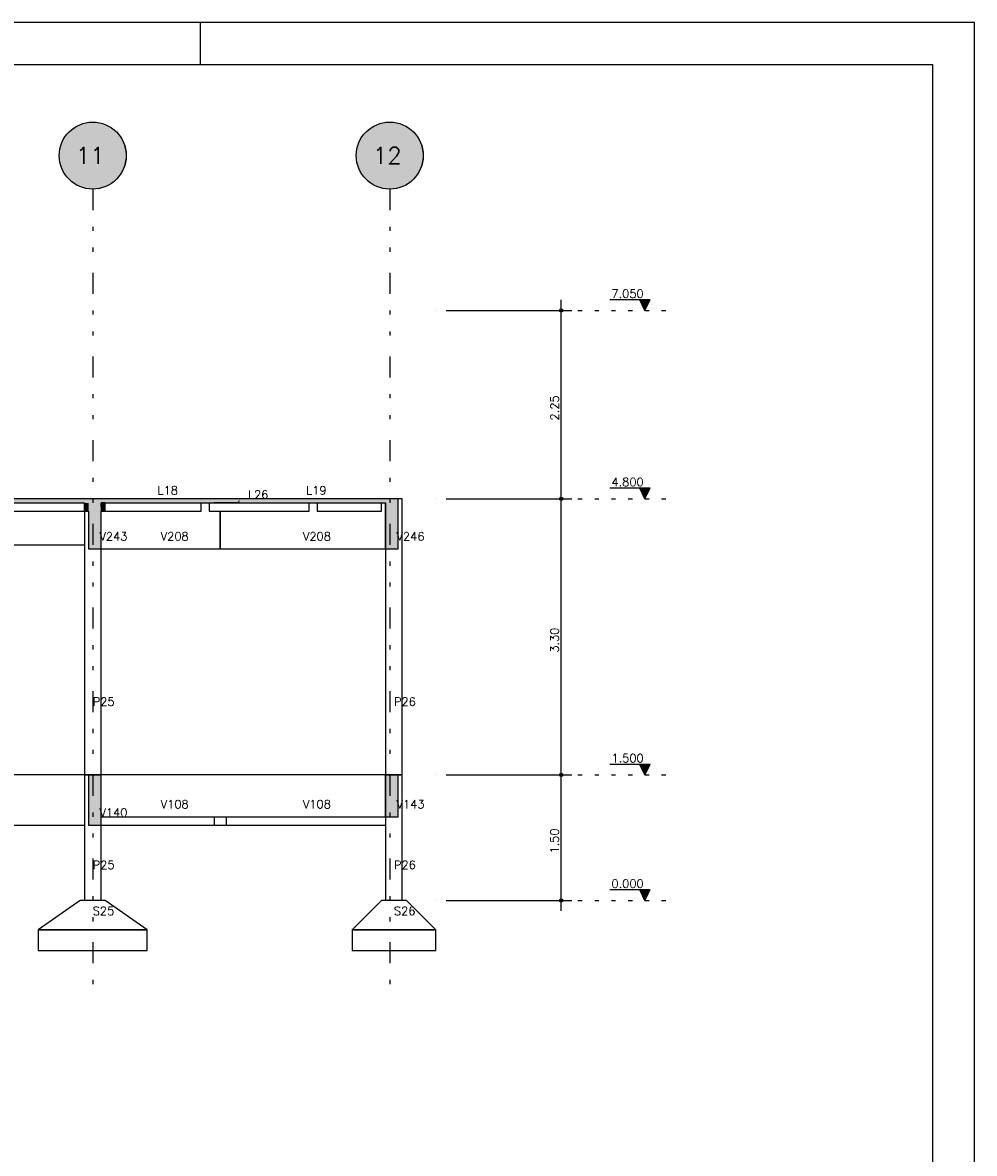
# Model space of a CAD drawing. Extents: x 0 to 84.1, y 0 to 59.4.
# Tile 9 of 9: x 61.3 to 84.1, y 32.4 to 59.4. Entities that reach past the tile are written whole.
import ezdxf

# ---------------------------------------------------------------- set-up
doc = ezdxf.new("R2010")
doc.units = 0
doc.header["$MEASUREMENT"] = 0
doc.linetypes.add('ESTILO_TQS_0002', pattern=[0.4, 0.1, -0.3])
doc.linetypes.add('ESTILO_TQS_0004', pattern=[2, 0.5, -0.4, 0.1, -0.4, 0.1, -0.5])
for name, color, linetype in [('1', 1, 'CONTINUOUS'), ('2', 2, 'CONTINUOUS'), ('6', 6, 'CONTINUOUS'), ('9', 9, 'CONTINUOUS')]:
    doc.layers.add(name, color=color, linetype=linetype)
doc.styles.get("Standard").update_dxf_attribs({"font": 'ROMANS.SHX'})

msp = doc.modelspace()

# ---------------------------------------------------------------- linework, layer by layer
at = {"layer": '1', "linetype": 'ESTILO_TQS_0004'}
for p, q in [((63.024223, 55.421611), (63.024223, 36.42161)), ((70.124223, 55.421611), (70.124223, 36.42161))]:
    msp.add_line(p, q, dxfattribs=at)
at = {"layer": '1', "linetype": 'Continuous'}
for p, q in [((74.224223, 47.77161), (74.224223, 52.77161)), ((76.349223, 52.771611), (75.389223, 52.771611)), ((76.224223, 52.52161), (76.099223, 52.771611)), ((76.110371, 52.749314), (76.338075, 52.749314)), ((76.121519, 52.727019), (76.326927, 52.727019)), ((76.132667, 52.704723), (76.31578, 52.704723)), ((76.224223, 52.52161), (76.349223, 52.771611)), ((71.224223, 52.52161), (71.224223, 52.52161)), ((71.474223, 52.52161), (74.474223, 52.52161)), ((76.143814, 52.682427), (76.304632, 52.682427)), ((76.154962, 52.660132), (76.293484, 52.660131)), ((76.16611, 52.637836), (76.282336, 52.637836)), ((76.177258, 52.61554), (76.271189, 52.61554)), ((76.188406, 52.593244), (76.260041, 52.593244)), ((76.199554, 52.570948), (76.248893, 52.570948)), ((76.210701, 52.548653), (76.237744, 52.548653)), ((74.224223, 41.17161), (74.224223, 48.27161)), ((76.349223, 48.271611), (75.389223, 48.271611)), ((76.224223, 48.02161), (76.099223, 48.271611)), ((76.110371, 48.249314), (76.338075, 48.249314)), ((76.121519, 48.227019), (76.326927, 48.227019)), ((76.132667, 48.204723), (76.31578, 48.204723)), ((76.143814, 48.182427), (76.304632, 48.182427)), ((76.154962, 48.160132), (76.293484, 48.160131)), ((76.16611, 48.137836), (76.282336, 48.137836)), ((76.177258, 48.11554), (76.271189, 48.11554)), ((76.224223, 48.02161), (76.349223, 48.271611)), ((71.224223, 48.02161), (71.224223, 48.02161)), ((71.224223, 48.02161), (71.224223, 48.02161)), ((71.474223, 48.02161), (74.474223, 48.02161)), ((71.474223, 48.02161), (74.474223, 48.02161)), ((76.188406, 48.093244), (76.260041, 48.093244)), ((76.199554, 48.070948), (76.248893, 48.070948)), ((76.210701, 48.048653), (76.237744, 48.048653)), ((74.224223, 38.17161), (74.224223, 41.67161)), ((76.349223, 41.67161), (75.389223, 41.67161)), ((76.224223, 41.42161), (76.099223, 41.67161)), ((76.110371, 41.649314), (76.338075, 41.649314)), ((76.121519, 41.627018), (76.326927, 41.627018)), ((76.224223, 41.42161), (76.349223, 41.67161)), ((71.224223, 41.42161), (71.224223, 41.42161)), ((71.224223, 41.42161), (71.224223, 41.42161)), ((71.474223, 41.42161), (74.474223, 41.42161)), ((71.474223, 41.42161), (74.474223, 41.42161)), ((76.132667, 41.604723), (76.31578, 41.604723)), ((76.143814, 41.582427), (76.304632, 41.582427)), ((76.154962, 41.560132), (76.293484, 41.560131)), ((76.16611, 41.537836), (76.282336, 41.537836)), ((76.177258, 41.51554), (76.271189, 41.51554)), ((76.188406, 41.493243), (76.260041, 41.493244)), ((76.199554, 41.470948), (76.248893, 41.470948)), ((76.210701, 41.448653), (76.237744, 41.448653)), ((76.349223, 38.67161), (75.389223, 38.67161)), ((76.224223, 38.42161), (76.099223, 38.67161)), ((76.110371, 38.649314), (76.338075, 38.649314)), ((76.224223, 38.42161), (76.349223, 38.67161)), ((71.224223, 38.42161), (71.224223, 38.42161)), ((71.474223, 38.42161), (74.474223, 38.42161)), ((76.121519, 38.627018), (76.326927, 38.627018)), ((76.132667, 38.604723), (76.31578, 38.604723)), ((76.143814, 38.582427), (76.304632, 38.582427)), ((76.154962, 38.560132), (76.293484, 38.560131)), ((76.16611, 38.537836), (76.282336, 38.537836)), ((76.177258, 38.51554), (76.271189, 38.51554)), ((76.188406, 38.493243), (76.260041, 38.493244)), ((76.199554, 38.470948), (76.248893, 38.470948)), ((76.210701, 38.448653), (76.237744, 38.448653))]:
    msp.add_line(p, q, dxfattribs=at)
at = {"layer": '1', "linetype": 'ESTILO_TQS_0002'}
for p, q in [((74.224223, 52.52161), (76.824223, 52.52161)), ((74.224223, 48.02161), (76.824223, 48.02161)), ((74.224223, 41.42161), (76.824223, 41.42161)), ((74.224223, 38.42161), (76.824223, 38.42161))]:
    msp.add_line(p, q, dxfattribs=at)
at = {"layer": '1', "linetype": 'Continuous'}
for points in [[(76.099223, 52.771611), (76.224223, 52.52161), (76.349223, 52.771611), (76.099223, 52.771611)], [(76.099223, 48.271611), (76.224223, 48.02161), (76.349223, 48.271611), (76.099223, 48.271611)], [(76.099223, 41.67161), (76.224223, 41.42161), (76.349223, 41.67161), (76.099223, 41.67161)], [(76.099223, 38.67161), (76.224223, 38.42161), (76.349223, 38.67161), (76.099223, 38.67161)]]:
    msp.add_lwpolyline(points, dxfattribs=at)
for centre, radius in [((74.224223, 52.52161), 0.04), ((74.224223, 52.52161), 0.02), ((74.224223, 48.02161), 0.04), ((74.224223, 48.02161), 0.04), ((74.224223, 48.02161), 0.02), ((74.224223, 48.02161), 0.02), ((74.224223, 41.42161), 0.04), ((74.224223, 41.42161), 0.04), ((74.224223, 41.42161), 0.02), ((74.224223, 41.42161), 0.02), ((74.224223, 38.42161), 0.04), ((74.224223, 38.42161), 0.02)]:
    msp.add_circle(centre, radius, dxfattribs=at)
at = {"layer": '2', "linetype": 'Continuous'}
for p, q in [((84.100006, 59.400002), (0, 59.400002)), ((65.600006, 58.400002), (65.600006, 59.400002)), ((84.100006, 0), (84.100006, 59.400002))]:
    msp.add_line(p, q, dxfattribs=at)
msp.add_lwpolyline([(83.100006, 1), (2.5, 1), (2.5, 58.400002), (83.100006, 58.400002), (83.100006, 1)], dxfattribs=at)
for centre in [(63.024223, 56.221611), (70.124223, 56.221611)]:
    msp.add_circle(centre, 0.8, dxfattribs=at)
at = {"layer": '6', "linetype": 'Continuous'}
for p, q in [((62.86367, 48.02161), (60.891313, 48.02161)), ((60.891313, 47.92161), (62.824223, 47.92161)), ((62.924223, 48.02161), (62.824223, 48.02161)), ((62.824223, 47.72161), (62.824223, 47.92161)), ((62.824223, 47.92161), (62.824223, 47.72161)), ((62.924223, 48.02161), (62.86367, 48.02161)), ((63.224223, 48.02161), (62.924223, 48.02161)), ((65.924223, 48.02161), (63.224223, 48.02161)), ((63.224223, 47.92161), (63.324223, 47.92161)), ((63.235245, 47.72161), (63.224223, 47.92161)), ((63.224223, 47.92161), (63.235245, 47.72161)), ((63.324223, 47.72161), (63.224223, 47.92161)), ((63.224223, 47.92161), (63.324223, 47.72161)), ((63.324223, 47.92161), (63.224223, 47.92161)), ((63.324223, 47.92161), (63.949308, 47.92161)), ((63.324223, 47.72161), (63.324223, 47.92161)), ((63.949308, 47.92161), (65.924223, 47.92161)), ((65.620223, 47.72161), (65.620223, 47.92161)), ((65.808223, 47.92161), (65.808223, 47.72161)), ((66.074223, 48.02161), (65.924223, 48.02161)), ((65.924223, 47.92161), (65.936723, 47.92161)), ((65.936723, 47.92161), (65.924223, 47.92161)), ((65.936723, 47.92161), (66.060587, 47.92161)), ((66.074223, 47.92161), (65.936723, 47.92161)), ((66.060587, 47.92161), (66.074223, 47.92161)), ((66.224223, 48.02161), (66.074223, 48.02161)), ((66.074223, 47.92161), (66.211723, 47.92161)), ((66.087859, 47.92161), (66.074223, 47.92161)), ((66.211723, 47.92161), (66.087859, 47.92161)), ((66.211723, 47.92161), (66.224223, 47.92161)), ((66.224223, 47.92161), (66.211723, 47.92161)), ((66.532541, 48.02161), (66.224223, 48.02161)), ((66.532541, 48.02161), (66.224223, 48.02161)), ((66.224223, 47.92161), (66.490876, 47.92161)), ((66.490876, 47.92161), (66.224223, 47.92161)), ((66.490876, 47.92161), (66.532541, 47.92161)), ((66.532541, 47.92161), (66.490876, 47.92161)), ((70.024223, 48.02161), (66.532541, 48.02161)), ((66.532541, 47.92161), (70.012319, 47.92161)), ((68.200223, 47.72161), (68.200223, 47.92161)), ((68.388223, 47.92161), (68.388223, 47.72161)), ((69.924223, 47.72161), (69.924223, 47.92161)), ((70.012319, 47.92161), (70.024223, 47.92161)), ((70.324223, 48.02161), (70.024223, 48.02161)), ((70.024223, 47.92161), (70.024223, 46.82161)), ((70.024223, 47.92161), (70.024223, 46.82161)), ((70.024223, 46.82161), (70.024223, 47.92161)), ((70.324223, 46.995254), (70.324223, 48.02161)), ((70.424223, 48.02161), (70.324223, 48.02161)), ((70.424223, 41.42161), (70.424223, 48.02161)), ((60.508223, 47.72161), (62.824223, 47.72161)), ((62.824223, 47.72161), (62.924223, 47.72161)), ((62.824223, 47.72161), (62.824223, 41.42161)), ((62.924223, 47.72161), (62.924223, 46.82161)), ((63.224223, 46.951476), (63.224223, 47.72161)), ((63.224223, 47.72161), (63.235245, 47.72161)), ((63.235245, 47.72161), (63.324223, 47.72161)), ((63.324223, 47.72161), (65.620223, 47.72161)), ((65.808223, 47.72161), (65.924223, 47.72161)), ((65.924223, 47.72161), (65.961723, 47.72161)), ((65.961723, 47.72161), (66.074223, 47.72161)), ((66.074223, 47.72161), (66.074223, 46.82161)), ((66.074223, 46.82161), (66.074223, 47.72161)), ((66.074223, 47.72161), (66.115132, 47.72161)), ((66.115132, 47.72161), (66.186723, 47.72161)), ((66.186723, 47.72161), (66.224223, 47.72161)), ((66.224223, 47.72161), (68.200223, 47.72161)), ((68.388223, 47.72161), (69.924223, 47.72161)), ((57.924223, 46.92161), (62.824223, 46.92161)), ((62.924223, 46.82161), (63.191756, 46.82161)), ((63.191756, 46.82161), (63.224223, 46.82161)), ((63.224223, 46.82161), (63.224223, 46.951476)), ((63.224223, 46.82161), (65.924223, 46.82161)), ((63.224223, 41.42161), (63.224223, 46.82161)), ((65.924223, 46.82161), (66.074223, 46.82161)), ((66.074223, 46.82161), (66.224223, 46.82161)), ((66.224223, 46.82161), (70.024223, 46.82161)), ((70.024223, 46.82161), (70.280812, 46.82161)), ((70.024223, 46.82161), (70.024223, 41.42161)), ((70.280812, 46.82161), (70.324223, 46.82161)), ((70.324223, 46.82161), (70.324223, 46.995254)), ((62.824223, 41.42161), (57.924223, 41.42161)), ((62.824223, 41.42161), (62.824223, 38.42161)), ((62.924223, 41.42161), (62.824223, 41.42161)), ((62.824223, 41.42161), (63.224223, 41.42161)), ((62.924223, 41.42161), (62.924223, 40.22161)), ((63.224223, 41.42161), (62.924223, 41.42161)), ((63.224223, 40.351476), (63.224223, 41.42161)), ((65.924223, 41.42161), (63.224223, 41.42161)), ((66.074223, 41.42161), (65.924223, 41.42161)), ((66.224223, 41.42161), (66.074223, 41.42161)), ((70.024223, 41.42161), (66.224223, 41.42161)), ((70.024223, 41.42161), (70.024223, 40.42161)), ((70.324223, 41.42161), (70.024223, 41.42161)), ((70.024223, 41.42161), (70.024223, 40.42161)), ((70.024223, 40.42161), (70.024223, 41.42161)), ((70.024223, 41.42161), (70.424223, 41.42161)), ((70.324223, 40.566313), (70.324223, 41.42161)), ((70.424223, 41.42161), (70.324223, 41.42161)), ((70.424223, 38.42161), (70.424223, 41.42161)), ((70.324223, 40.42161), (70.324223, 40.566313)), ((63.224223, 40.42161), (65.924223, 40.42161)), ((63.224223, 40.22161), (63.224223, 40.351476)), ((65.924223, 40.42161), (65.924223, 40.22161)), ((65.924223, 40.42161), (65.949223, 40.42161)), ((65.949223, 40.42161), (66.074223, 40.42161)), ((66.074223, 40.42161), (66.199223, 40.42161)), ((66.199223, 40.42161), (66.224223, 40.42161)), ((66.224223, 40.22161), (66.224223, 40.42161)), ((66.224223, 40.42161), (70.024223, 40.42161)), ((70.024223, 40.42161), (70.280812, 40.42161)), ((70.024223, 40.42161), (70.024223, 38.42161)), ((70.280812, 40.42161), (70.324223, 40.42161)), ((57.924223, 40.22161), (62.824223, 40.22161)), ((62.924223, 40.22161), (63.191756, 40.22161)), ((63.191756, 40.22161), (63.224223, 40.22161)), ((63.224223, 40.22161), (65.924223, 40.22161)), ((63.224223, 38.42161), (63.224223, 40.22161)), ((65.924223, 40.22161), (66.074223, 40.22161)), ((66.074223, 40.22161), (66.224223, 40.22161)), ((66.224223, 40.22161), (70.024223, 40.22161)), ((62.724223, 38.42161), (61.724223, 37.72161)), ((63.324223, 38.42161), (62.724223, 38.42161)), ((64.324223, 37.72161), (63.324223, 38.42161)), ((69.924223, 38.42161), (69.224223, 37.72161)), ((70.524223, 38.42161), (69.924223, 38.42161)), ((71.224223, 37.72161), (70.524223, 38.42161)), ((61.724223, 37.72161), (61.724223, 37.22161)), ((64.324223, 37.72161), (61.724223, 37.72161)), ((61.724223, 37.72161), (64.324223, 37.72161)), ((64.324223, 37.22161), (64.324223, 37.72161)), ((69.224223, 37.72161), (69.224223, 37.22161)), ((71.224223, 37.72161), (69.224223, 37.72161)), ((69.224223, 37.72161), (71.224223, 37.72161)), ((71.224223, 37.22161), (71.224223, 37.72161)), ((61.724223, 37.22161), (64.324223, 37.22161)), ((69.224223, 37.22161), (71.224223, 37.22161))]:
    msp.add_line(p, q, dxfattribs=at)
at = {"layer": '9', "linetype": 'Continuous'}
for points in [[(63.824223, 56.221611), (62.47818, 56.806279), (62.403654, 56.726481)], [(63.824223, 56.221611), (62.562879, 56.875186), (62.47818, 56.806279)], [(63.824223, 56.221611), (62.656171, 56.931919), (62.562879, 56.875186)], [(63.824223, 56.221611), (62.756319, 56.975419), (62.656171, 56.931919)], [(63.824223, 56.221611), (62.861458, 57.004878), (62.756319, 56.975419)], [(63.824223, 56.221611), (62.969629, 57.019746), (62.861458, 57.004878)], [(63.824223, 56.221611), (63.078817, 57.019746), (62.969629, 57.019746)], [(63.824223, 56.221611), (63.186988, 57.004878), (63.078817, 57.019746)], [(63.824223, 56.221611), (63.292127, 56.975419), (63.186988, 57.004878)], [(63.824223, 56.221611), (63.392275, 56.931919), (63.292127, 56.975419)], [(63.824223, 56.221611), (63.485567, 56.875186), (63.392275, 56.931919)], [(63.824223, 56.221611), (63.570265, 56.806279), (63.485567, 56.875186)], [(63.824223, 56.221611), (63.644792, 56.726481), (63.570265, 56.806279)], [(70.924223, 56.221611), (69.57818, 56.806279), (69.503654, 56.726481)], [(70.924223, 56.221611), (69.662879, 56.875186), (69.57818, 56.806279)], [(70.924223, 56.221611), (69.756171, 56.931919), (69.662879, 56.875186)], [(70.924223, 56.221611), (69.856319, 56.975419), (69.756171, 56.931919)], [(70.924223, 56.221611), (69.961458, 57.004878), (69.856319, 56.975419)], [(70.924223, 56.221611), (70.069629, 57.019746), (69.961458, 57.004878)], [(70.924223, 56.221611), (70.178817, 57.019746), (70.069629, 57.019746)], [(70.924223, 56.221611), (70.286988, 57.004878), (70.178817, 57.019746)], [(70.924223, 56.221611), (70.392127, 56.975419), (70.286988, 57.004878)], [(70.924223, 56.221611), (70.492275, 56.931919), (70.392127, 56.975419)], [(70.924223, 56.221611), (70.585567, 56.875186), (70.492275, 56.931919)], [(70.924223, 56.221611), (70.670265, 56.806279), (70.585567, 56.875186)], [(70.924223, 56.221611), (70.744792, 56.726481), (70.670265, 56.806279)], [(63.824223, 56.221611), (62.290454, 56.540331), (62.253889, 56.437448)], [(63.824223, 56.221611), (62.340687, 56.637278), (62.290454, 56.540331)], [(63.824223, 56.221611), (62.403654, 56.726481), (62.340687, 56.637278)], [(63.824223, 56.221611), (63.707758, 56.637278), (63.644792, 56.726481)], [(63.824223, 56.221611), (63.757992, 56.540331), (63.707758, 56.637278)], [(63.824223, 56.221611), (63.794557, 56.437448), (63.757992, 56.540331)], [(70.924223, 56.221611), (69.390454, 56.540331), (69.353889, 56.437448)], [(70.924223, 56.221611), (69.440687, 56.637278), (69.390454, 56.540331)], [(70.924223, 56.221611), (69.503654, 56.726481), (69.440687, 56.637278)], [(70.924223, 56.221611), (70.807758, 56.637278), (70.744792, 56.726481)], [(70.924223, 56.221611), (70.857992, 56.540331), (70.807758, 56.637278)], [(70.924223, 56.221611), (70.894557, 56.437448), (70.857992, 56.540331)], [(63.824223, 56.221611), (62.231674, 56.330544), (62.224223, 56.221611)], [(63.824223, 56.221611), (62.224223, 56.221611), (62.231674, 56.112677)], [(63.824223, 56.221611), (62.253889, 56.437448), (62.231674, 56.330544)], [(63.824223, 56.221611), (62.231674, 56.112677), (62.253889, 56.005773)], [(63.824223, 56.221611), (62.253889, 56.005773), (62.290454, 55.90289)], [(63.824223, 56.221611), (62.290454, 55.90289), (62.340687, 55.805943)], [(63.824223, 56.221611), (62.340687, 55.805943), (62.403654, 55.71674)], [(63.824223, 56.221611), (62.403654, 55.71674), (62.47818, 55.636942)], [(63.824223, 56.221611), (62.47818, 55.636942), (62.562879, 55.568035)], [(63.824223, 56.221611), (62.562879, 55.568035), (62.656171, 55.511302)], [(63.824223, 56.221611), (62.656171, 55.511302), (62.756319, 55.467802)], [(63.824223, 56.221611), (62.756319, 55.467802), (62.861458, 55.438343)], [(63.824223, 56.221611), (62.861458, 55.438343), (62.969629, 55.423475)], [(63.824223, 56.221611), (62.969629, 55.423475), (63.078817, 55.423475)], [(63.824223, 56.221611), (63.078817, 55.423475), (63.186988, 55.438343)], [(63.824223, 56.221611), (63.186988, 55.438343), (63.292127, 55.467802)], [(63.824223, 56.221611), (63.292127, 55.467802), (63.392275, 55.511302)], [(63.824223, 56.221611), (63.392275, 55.511302), (63.485567, 55.568035)], [(63.824223, 56.221611), (63.485567, 55.568035), (63.570265, 55.636942)], [(63.824223, 56.221611), (63.570265, 55.636942), (63.644792, 55.71674)], [(63.824223, 56.221611), (63.644792, 55.71674), (63.707758, 55.805943)], [(63.824223, 56.221611), (63.707758, 55.805943), (63.757992, 55.90289)], [(63.824223, 56.221611), (63.757992, 55.90289), (63.794557, 56.005773)], [(63.824223, 56.221611), (63.816772, 56.330544), (63.794557, 56.437448)], [(63.824223, 56.221611), (63.794557, 56.005773), (63.816772, 56.112677)], [(63.824223, 56.221611), (63.816772, 56.112677), (63.824223, 56.221611)], [(70.924223, 56.221611), (69.331674, 56.330544), (69.324223, 56.221611)], [(70.924223, 56.221611), (69.324223, 56.221611), (69.331674, 56.112677)], [(70.924223, 56.221611), (69.353889, 56.437448), (69.331674, 56.330544)], [(70.924223, 56.221611), (69.331674, 56.112677), (69.353889, 56.005773)], [(70.924223, 56.221611), (69.353889, 56.005773), (69.390454, 55.90289)], [(70.924223, 56.221611), (69.390454, 55.90289), (69.440687, 55.805943)], [(70.924223, 56.221611), (69.440687, 55.805943), (69.503654, 55.71674)], [(70.924223, 56.221611), (69.503654, 55.71674), (69.57818, 55.636942)], [(70.924223, 56.221611), (69.57818, 55.636942), (69.662879, 55.568035)], [(70.924223, 56.221611), (69.662879, 55.568035), (69.756171, 55.511302)], [(70.924223, 56.221611), (69.756171, 55.511302), (69.856319, 55.467802)], [(70.924223, 56.221611), (69.856319, 55.467802), (69.961458, 55.438343)], [(70.924223, 56.221611), (69.961458, 55.438343), (70.069629, 55.423475)], [(70.924223, 56.221611), (70.069629, 55.423475), (70.178817, 55.423475)], [(70.924223, 56.221611), (70.178817, 55.423475), (70.286988, 55.438343)], [(70.924223, 56.221611), (70.286988, 55.438343), (70.392127, 55.467802)], [(70.924223, 56.221611), (70.392127, 55.467802), (70.492275, 55.511302)], [(70.924223, 56.221611), (70.492275, 55.511302), (70.585567, 55.568035)], [(70.924223, 56.221611), (70.585567, 55.568035), (70.670265, 55.636942)], [(70.924223, 56.221611), (70.670265, 55.636942), (70.744792, 55.71674)], [(70.924223, 56.221611), (70.744792, 55.71674), (70.807758, 55.805943)], [(70.924223, 56.221611), (70.807758, 55.805943), (70.857992, 55.90289)], [(70.924223, 56.221611), (70.857992, 55.90289), (70.894557, 56.005773)], [(70.924223, 56.221611), (70.916772, 56.330544), (70.894557, 56.437448)], [(70.924223, 56.221611), (70.894557, 56.005773), (70.916772, 56.112677)], [(70.924223, 56.221611), (70.916772, 56.112677), (70.924223, 56.221611)], [(57.924223, 47.978082), (62.924223, 47.9348), (62.924223, 48.02161)], [(57.924223, 47.978082), (62.924223, 48.02161), (62.86367, 48.02161)], [(57.924223, 47.978082), (62.86367, 48.02161), (60.891313, 48.02161)], [(57.924223, 47.978082), (60.891313, 47.92161), (62.86367, 47.92161)], [(57.924223, 47.978082), (62.86367, 47.92161), (62.924223, 47.92161)], [(57.924223, 47.978082), (62.924223, 47.92161), (62.924223, 47.9348)], [(62.824223, 47.72161), (62.924223, 47.74799), (62.924223, 47.92161)], [(62.824223, 47.72161), (62.924223, 47.92161), (62.86367, 47.92161)], [(62.824223, 47.72161), (62.86367, 47.92161), (62.824223, 47.92161)], [(62.824223, 47.72161), (62.824223, 47.92161), (62.824223, 47.72161)], [(62.924223, 48.02161), (62.924223, 47.863334), (62.924223, 46.82161)], [(62.924223, 48.02161), (62.924223, 46.82161), (63.191756, 46.82161)], [(62.924223, 48.02161), (63.191756, 46.82161), (63.224223, 46.82161)], [(62.924223, 48.02161), (63.224223, 46.82161), (63.224223, 46.951476)], [(62.924223, 48.02161), (63.224223, 46.951476), (63.224223, 48.02161)], [(62.924223, 48.02161), (63.224223, 48.02161), (63.191756, 48.02161)], [(62.924223, 48.02161), (63.191756, 48.02161), (62.924223, 48.02161)], [(66.532541, 48.02161), (63.949308, 48.02161), (63.224223, 48.02161)], [(66.532541, 48.02161), (63.224223, 48.02161), (63.224223, 48.010788)], [(66.532541, 48.02161), (63.224223, 48.010788), (63.224223, 47.92161)], [(66.532541, 48.02161), (63.224223, 47.92161), (63.949308, 47.92161)], [(63.224223, 47.92161), (63.224223, 47.899966), (63.224223, 47.72161)], [(63.224223, 47.92161), (63.224223, 47.72161), (63.235245, 47.72161)], [(63.224223, 47.92161), (63.235245, 47.72161), (63.324223, 47.72161)], [(63.224223, 47.92161), (63.324223, 47.72161), (63.324223, 47.92161)], [(63.224223, 47.92161), (63.324223, 47.92161), (63.235245, 47.92161)], [(63.224223, 47.92161), (63.235245, 47.92161), (63.224223, 47.92161)], [(66.532541, 48.02161), (66.490876, 48.02161), (63.949308, 48.02161)], [(66.532541, 48.02161), (63.949308, 47.92161), (66.490876, 47.92161)], [(66.532541, 48.02161), (66.490876, 47.92161), (66.532541, 47.92161)], [(66.532541, 48.02161), (66.532541, 47.92161), (70.012319, 47.92161)], [(66.532541, 48.02161), (70.012319, 47.92161), (70.024223, 47.92161)], [(66.532541, 48.02161), (70.024223, 47.92161), (70.024223, 47.933515)], [(66.532541, 48.02161), (70.024223, 47.933515), (70.024223, 48.02161)], [(66.532541, 48.02161), (70.024223, 48.02161), (70.012319, 48.02161)], [(66.532541, 48.02161), (70.012319, 48.02161), (66.532541, 48.02161)], [(70.024223, 48.02161), (70.024223, 47.878758), (70.024223, 46.82161)], [(70.024223, 48.02161), (70.024223, 46.82161), (70.280812, 46.82161)], [(70.024223, 48.02161), (70.280812, 46.82161), (70.324223, 46.82161)], [(70.024223, 48.02161), (70.324223, 46.82161), (70.324223, 46.995254)], [(70.024223, 48.02161), (70.324223, 46.995254), (70.324223, 48.02161)], [(70.024223, 48.02161), (70.324223, 48.02161), (70.280812, 48.02161)], [(70.024223, 48.02161), (70.280812, 48.02161), (70.024223, 48.02161)], [(62.824223, 47.72161), (62.924223, 47.72161), (62.924223, 47.74799)], [(62.824223, 47.72161), (62.86367, 47.72161), (62.924223, 47.72161)], [(62.924223, 41.42161), (62.924223, 41.263333), (62.924223, 40.22161)], [(62.924223, 41.42161), (62.924223, 40.22161), (63.191756, 40.22161)], [(62.924223, 41.42161), (63.191756, 40.22161), (63.224223, 40.22161)], [(62.924223, 41.42161), (63.224223, 40.22161), (63.224223, 40.351476)], [(62.924223, 41.42161), (63.224223, 40.351476), (63.224223, 41.42161)], [(62.924223, 41.42161), (63.224223, 41.42161), (63.191756, 41.42161)], [(62.924223, 41.42161), (63.191756, 41.42161), (62.924223, 41.42161)], [(70.024223, 41.42161), (70.024223, 41.302566), (70.024223, 40.42161)], [(70.024223, 41.42161), (70.024223, 40.42161), (70.280812, 40.42161)], [(70.024223, 41.42161), (70.280812, 40.42161), (70.324223, 40.42161)], [(70.024223, 41.42161), (70.324223, 40.42161), (70.324223, 40.566313)], [(70.024223, 41.42161), (70.324223, 40.566313), (70.324223, 41.42161)], [(70.024223, 41.42161), (70.324223, 41.42161), (70.280812, 41.42161)], [(70.024223, 41.42161), (70.280812, 41.42161), (70.024223, 41.42161)]]:
    msp.add_solid(points, dxfattribs=at)

# ---------------------------------------------------------------- texts
at = {"layer": '1', "linetype": 'Continuous'}
for s, p in [('7.050', (75.424223, 52.821611)), ('4.800', (75.424223, 48.321611)), ('L18', (64.574223, 48.12161)), ('L26', (66.735334, 48.02161)), ('L19', (68.124223, 48.12161)), ('V243', (63.185334, 47.02161)), ('V208', (64.649223, 47.02161)), ('V208', (68.049223, 47.02161)), ('V246', (70.285334, 47.02161)), ('P25', (63.024223, 43.07161)), ('P26', (70.224223, 43.07161)), ('1.500', (75.424223, 41.72161)), ('V108', (64.649223, 40.62161)), ('V108', (68.049223, 40.62161)), ('V143', (70.285334, 40.62161)), ('V140', (63.185334, 40.42161)), ('P25', (63.024223, 39.17161)), ('P26', (70.224223, 39.17161)), ('0.000', (75.424223, 38.72161)), ('S25', (63.024223, 38.07161)), ('S26', (70.224223, 38.07161))]:
    msp.add_text(s, height=0.2, dxfattribs=at).set_placement(p)
for s, p in [('2.25', (74.164223, 49.89161)), ('3.30', (74.164223, 44.34161)), ('1.50', (74.164223, 39.54161))]:
    msp.add_text(s, height=0.2, rotation=90, dxfattribs=at).set_placement(p)
at = {"layer": '6', "linetype": 'Continuous'}
for s, p in [('11', (62.624223, 56.021611)), ('12', (69.724223, 56.021611))]:
    msp.add_text(s, height=0.4, dxfattribs=at).set_placement(p)

doc.saveas('drawing.dxf')
